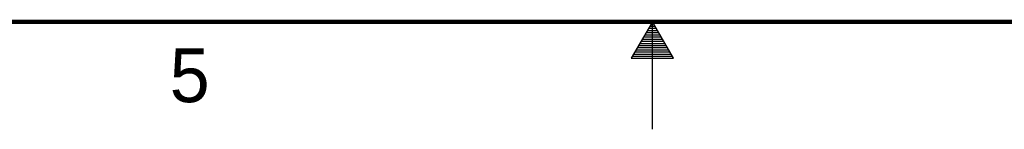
# Model space of a CAD drawing. Header units: inches. Extents: x 0 to 34, y 0 to 22.
# Tile 29 of 64: x 14.1 to 18.6, y 0 to 0.5. Entities that reach past the tile are written whole.
import ezdxf

# ---------------------------------------------------------------- set-up
doc = ezdxf.new("R2010")
doc.units = ezdxf.units.IN
doc.header["$LTSCALE"] = 1.87
doc.header["$MEASUREMENT"] = 0
doc.layers.get('0').update_dxf_attribs({"linetype": 'CONTINUOUS'})
doc.styles.add('TEXTSTYLE_2', font='txt')

msp = doc.modelspace()

# ---------------------------------------------------------------- linework, layer by layer
at = {"color": 2, "linetype": 'CONTINUOUS'}
for p, q in [((17, 0.5), (16.902, 0.3303)), ((16.9769, 0.46), (17.0231, 0.46)), ((16.9827, 0.47), (17.0173, 0.47)), ((16.9885, 0.48), (17.0116, 0.48)), ((16.9942, 0.49), (17.0058, 0.49)), ((17.098, 0.3303), (17, 0.5)), ((17, 0), (17, 0.5)), ((16.9538, 0.42), (17.0462, 0.42)), ((16.9596, 0.43), (17.0404, 0.43)), ((16.9654, 0.44), (17.0347, 0.44)), ((16.9712, 0.45), (17.0289, 0.45)), ((16.925, 0.37), (17.0751, 0.37)), ((16.9307, 0.38), (17.0693, 0.38)), ((16.9365, 0.39), (17.0635, 0.39)), ((16.9423, 0.4), (17.0578, 0.4)), ((16.9481, 0.41), (17.052, 0.41)), ((16.902, 0.3303), (17.098, 0.3303)), ((16.9076, 0.34), (17.0924, 0.34)), ((16.9134, 0.35), (17.0866, 0.35)), ((16.9192, 0.36), (17.0808, 0.36))]:
    msp.add_line(p, q, dxfattribs=at)
at = {"color": 7, "linetype": 'CONTINUOUS', "const_width": 0.02}
msp.add_lwpolyline([(0.5, 0.5), (33.5, 0.5)], dxfattribs=at)

# ---------------------------------------------------------------- texts
at = {"color": 2, "linetype": 'CONTINUOUS', "insert": (14.754, 0.3762), "char_height": 0.25, "width": 0.25, "attachment_point": 1, "line_spacing_factor": 0.9, "style": 'TEXTSTYLE_2'}
msp.add_mtext('5', dxfattribs=at)

doc.saveas('drawing.dxf')
